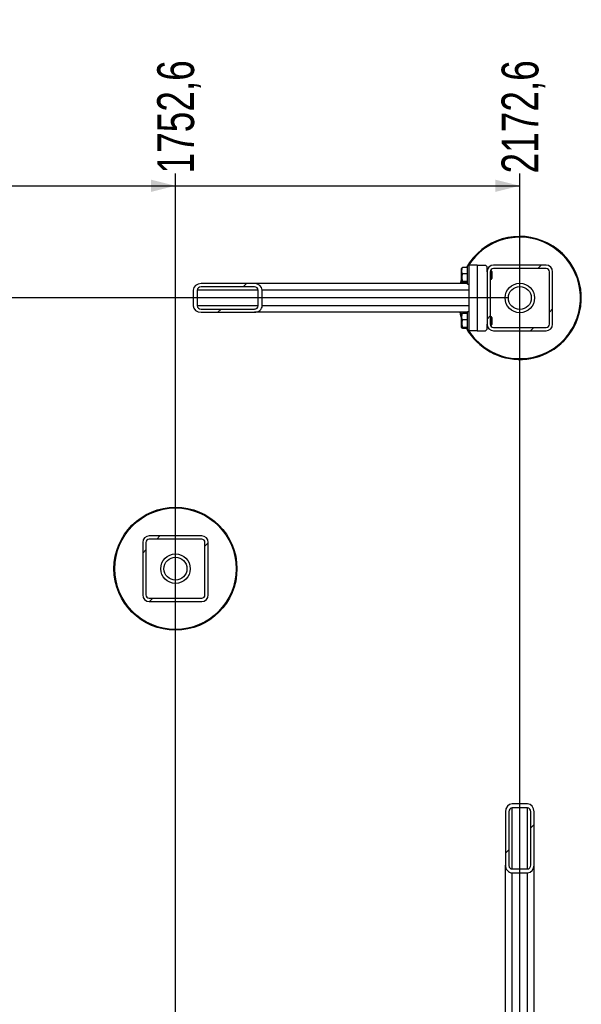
# Model space of a CAD drawing. Header units: millimetres. Extents: x 5 to 589, y 5 to 415.
# Tile 15 of 95: x 310 to 356, y 73 to 153. Entities that reach past the tile are written whole.
import ezdxf

# ---------------------------------------------------------------- set-up
doc = ezdxf.new("R2010")
doc.units = ezdxf.units.MM
doc.layers.add('COTES', color=1, linetype='Continuous')
doc.layers.add('TRAIT-FINS', color=9, linetype='Continuous')
doc.layers.add('TRAIT-FORT', color=4, linetype='Continuous', lineweight=25)
doc.styles.add('SLDTEXTSTYLE0', font='TXT', dxfattribs={"width": 0.75})
doc.dimstyles.new('SLDDIMSTYLE5', dxfattribs={"dimtxt": 3, "dimasz": 2, "dimexe": 0, "dimexo": 0.0625, "dimgap": 0.75, "dimtad": 0, "dimtih": 1, "dimtoh": 1, "dimdec": 1, "dimlfac": 15, "dimrnd": 1e-09, "dimzin": 12, "dimdsep": 46, "dimtxsty": 'SLDTEXTSTYLE0', "dimsah": 1, "dimcen": 0.09, "dimadec": 0, "dimazin": 3, "dimtfac": 1, "dimtdec": 1, "dimtofl": 0, "dimtmove": 0, "dimatfit": 3, "dimfxl": 0, "dimfrac": 2, "dimtolj": 1, "dimtzin": 12, "dimarcsym": 0})

# ---------------------------------------------------------------- blocks, each defined once
blk = doc.blocks.new('_D_26')
at = {"layer": 'COTES', "color": 1}
for p, q in [((323.025, 63.397), (323.025, 140.178)), ((304.358, 139.178), (323.025, 139.178))]:
    blk.add_line(p, q, dxfattribs=at)
blk.add_solid([(323.025, 139.178), (321.025, 139.678), (321.025, 138.678)], dxfattribs=at)
at = {"layer": 'COTES', "color": 1, "insert": (321.539, 140.178), "char_height": 3, "attachment_point": 1, "rotation": 90, "style": 'SLDTEXTSTYLE0'}
blk.add_mtext('1752,6', dxfattribs=at)
blk = doc.blocks.new('_D_27')
at = {"layer": 'COTES', "color": 1}
for p, q in [((351.025, 28.397), (351.025, 140.178)), ((323.025, 139.178), (351.025, 139.178))]:
    blk.add_line(p, q, dxfattribs=at)
blk.add_solid([(351.025, 139.178), (349.025, 139.678), (349.025, 138.678)], dxfattribs=at)
at = {"layer": 'COTES', "color": 1, "insert": (349.539, 140.178), "char_height": 3, "attachment_point": 1, "rotation": 90, "style": 'SLDTEXTSTYLE0'}
blk.add_mtext('2172,6', dxfattribs=at)
blk = doc.blocks.new('_D_29')
at = {"layer": 'COTES', "color": 1}
for p, q in [((198.543, 117.214), (198.543, 62.397)), ((350.025, 62.397), (197.543, 62.397))]:
    blk.add_line(p, q, dxfattribs=at)
blk.add_solid([(198.543, 62.397), (199.043, 64.397), (198.043, 64.397)], dxfattribs=at)
at = {"layer": 'COTES', "color": 1, "insert": (187.568, 63.883), "char_height": 3, "attachment_point": 1, "style": 'SLDTEXTSTYLE0'}
blk.add_mtext('822,3', dxfattribs=at)
blk = doc.blocks.new('_D_30')
at = {"layer": 'COTES', "color": 1}
for p, q in [((198.543, 62.397), (198.543, 27.397)), ((350.025, 27.397), (197.543, 27.397))]:
    blk.add_line(p, q, dxfattribs=at)
blk.add_solid([(198.543, 27.397), (199.043, 29.397), (198.043, 29.397)], dxfattribs=at)
at = {"layer": 'COTES', "color": 1, "insert": (185.352, 28.883), "char_height": 3, "attachment_point": 1, "style": 'SLDTEXTSTYLE0'}
blk.add_mtext('1347,3', dxfattribs=at)
blk = doc.blocks.new('_D_31')
at = {"layer": 'COTES', "color": 1}
for p, q in [((350.025, 130.063), (197.543, 130.063)), ((198.543, 117.214), (198.543, 130.063))]:
    blk.add_line(p, q, dxfattribs=at)
blk.add_solid([(198.543, 130.063), (198.043, 128.063), (199.043, 128.063)], dxfattribs=at)
at = {"layer": 'COTES', "color": 1, "insert": (187.568, 131.549), "char_height": 3, "attachment_point": 1, "style": 'SLDTEXTSTYLE0'}
blk.add_mtext('192,7', dxfattribs=at)

msp = doc.modelspace()

# ---------------------------------------------------------------- hatches: boundary and pattern name
at = {"layer": 'TRAIT-FINS'}
h = msp.add_hatch(dxfattribs=at)
h.set_pattern_fill('ANSI31', color=9, angle=3e-322, style=0)
edge = h.paths.add_edge_path(flags=0)
edge.add_line((353.6912, 127.93), (353.6912, 132.1967))
edge.add_arc((353.1579, 132.1967), 0.5333, 0, 90)
edge.add_line((353.1579, 132.73), (348.8912, 132.73))
edge.add_arc((348.8912, 132.1967), 0.5333, 90, 180)
edge.add_line((348.3579, 132.1967), (348.3579, 127.93))
edge.add_arc((348.8912, 127.93), 0.5333, 180, 270)
edge.add_line((348.8912, 127.3967), (353.1579, 127.3967))
edge.add_arc((353.1579, 127.93), 0.5333, 270, 360)
edge = h.paths.add_edge_path(flags=0)
edge.add_arc((353.1579, 132.1967), 0.2667, 0, 90, ccw=False)
edge.add_line((353.4246, 132.1967), (353.4246, 127.93))
edge.add_arc((353.1579, 127.93), 0.2667, 270, 360, ccw=False)
edge.add_line((353.1579, 127.6633), (348.8912, 127.6633))
edge.add_arc((348.8912, 127.93), 0.2667, 180, 270, ccw=False)
edge.add_line((348.6246, 127.93), (348.6246, 132.1967))
edge.add_arc((348.8912, 132.1967), 0.2667, 90, 180, ccw=False)
edge.add_line((348.8912, 132.4633), (353.1579, 132.4633))
h = msp.add_hatch(dxfattribs=at)
h.set_pattern_fill('ANSI31', color=9, angle=3e-322, style=0)
edge = h.paths.add_edge_path(flags=0)
edge.add_ellipse((329.4373, 130.6967), major_axis=(-0.641, 0), ratio=0.8320503, start_angle=180, end_angle=270)
edge.add_line((329.4373, 131.23), (325.1107, 131.23))
edge.add_ellipse((325.1107, 130.6967), major_axis=(-0.641, 0), ratio=0.8320503, start_angle=270, end_angle=360)
edge.add_line((324.4697, 130.6967), (324.4697, 129.43))
edge.add_ellipse((325.1107, 129.43), major_axis=(-0.641, 0), ratio=0.8320503, start_angle=360, end_angle=450)
edge.add_line((325.1107, 128.8967), (329.4373, 128.8967))
edge.add_ellipse((329.4373, 129.43), major_axis=(-0.641, 0), ratio=0.8320503, start_angle=90, end_angle=180)
edge.add_line((330.0783, 129.43), (330.0783, 130.6967))
edge = h.paths.add_edge_path(flags=0)
edge.add_ellipse((329.4373, 130.6967), major_axis=(-0.3205, 0), ratio=0.8320503, start_angle=180, end_angle=270, ccw=False)
edge.add_line((329.7578, 130.6967), (329.7578, 129.43))
edge.add_ellipse((329.4373, 129.43), major_axis=(-0.3205, 0), ratio=0.8320503, start_angle=90, end_angle=180, ccw=False)
edge.add_line((329.4373, 129.1633), (325.1107, 129.1633))
edge.add_ellipse((325.1107, 129.43), major_axis=(-0.3205, 0), ratio=0.8320503, start_angle=0, end_angle=90, ccw=False)
edge.add_line((324.7902, 129.43), (324.7902, 130.6967))
edge.add_ellipse((325.1107, 130.6967), major_axis=(-0.3205, 0), ratio=0.8320503, start_angle=270, end_angle=360, ccw=False)
edge.add_line((325.1107, 130.9633), (329.4373, 130.9633))
h = msp.add_hatch(dxfattribs=at)
h.set_pattern_fill('ANSI31', color=9, angle=3e-322, style=0)
edge = h.paths.add_edge_path(flags=0)
edge.add_line((320.3579, 110.1967), (320.3579, 105.93))
edge.add_arc((320.8912, 105.93), 0.5333, 180, 270)
edge.add_line((320.8912, 105.3967), (325.1579, 105.3967))
edge.add_arc((325.1579, 105.93), 0.5333, 270, 360)
edge.add_line((325.6912, 105.93), (325.6912, 110.1967))
edge.add_arc((325.1579, 110.1967), 0.5333, 0, 90)
edge.add_line((325.1579, 110.73), (320.8912, 110.73))
edge.add_arc((320.8912, 110.1967), 0.5333, 90, 180)
edge = h.paths.add_edge_path(flags=0)
edge.add_arc((320.8912, 105.93), 0.2667, 180, 270, ccw=False)
edge.add_line((320.6246, 105.93), (320.6246, 110.1967))
edge.add_arc((320.8912, 110.1967), 0.2667, 90, 180, ccw=False)
edge.add_line((320.8912, 110.4633), (325.1579, 110.4633))
edge.add_arc((325.1579, 110.1967), 0.2667, 0, 90, ccw=False)
edge.add_line((325.4246, 110.1967), (325.4246, 105.93))
edge.add_arc((325.1579, 105.93), 0.2667, 270, 360, ccw=False)
edge.add_line((325.1579, 105.6633), (320.8912, 105.6633))
h = msp.add_hatch(dxfattribs=at)
h.set_pattern_fill('ANSI31', color=9, angle=3e-322, style=0)
edge = h.paths.add_edge_path(flags=0)
edge.add_ellipse((351.6579, 83.9839), major_axis=(0, 0.641), ratio=0.8320503, start_angle=180, end_angle=270)
edge.add_line((352.1912, 83.9839), (352.1912, 88.3105))
edge.add_ellipse((351.6579, 88.3105), major_axis=(0, 0.641), ratio=0.8320503, start_angle=270, end_angle=360)
edge.add_line((351.6579, 88.9515), (350.3912, 88.9515))
edge.add_ellipse((350.3912, 88.3105), major_axis=(0, 0.641), ratio=0.8320503, start_angle=0, end_angle=90)
edge.add_line((349.8579, 88.3105), (349.8579, 83.9839))
edge.add_ellipse((350.3912, 83.9839), major_axis=(0, 0.641), ratio=0.8320503, start_angle=90, end_angle=180)
edge.add_line((350.3912, 83.3429), (351.6579, 83.3429))
edge = h.paths.add_edge_path(flags=0)
edge.add_ellipse((351.6579, 83.9839), major_axis=(0, 0.3205), ratio=0.8320503, start_angle=180, end_angle=270, ccw=False)
edge.add_line((351.6579, 83.6634), (350.3912, 83.6634))
edge.add_ellipse((350.3912, 83.9839), major_axis=(0, 0.3205), ratio=0.8320503, start_angle=90, end_angle=180, ccw=False)
edge.add_line((350.1246, 83.9839), (350.1246, 88.3105))
edge.add_ellipse((350.3912, 88.3105), major_axis=(0, 0.3205), ratio=0.8320503, start_angle=0, end_angle=90, ccw=False)
edge.add_line((350.3912, 88.631), (351.6579, 88.631))
edge.add_ellipse((351.6579, 88.3105), major_axis=(0, 0.3205), ratio=0.8320503, start_angle=270, end_angle=360, ccw=False)
edge.add_line((351.9246, 88.3105), (351.9246, 83.9839))

# ---------------------------------------------------------------- linework, layer by layer
at = {"layer": 'TRAIT-FORT', "color": 4, "linetype": 'Continuous', "lineweight": 25}
for p, q in [((346.3101, 132.501), (346.2912, 132.4683)), ((346.2912, 131.3917), (346.2912, 132.4683)), ((346.7579, 132.5327), (346.3582, 132.5327)), ((346.7579, 132.0108), (346.3582, 132.0108)), ((346.8912, 132.6633), (346.7579, 132.6633)), ((346.7579, 132.6074), (346.7579, 132.6633)), ((346.7579, 131.1967), (346.7579, 132.6074)), ((346.8912, 132.73), (346.8912, 127.3967)), ((347.5579, 132.73), (346.8912, 132.73)), ((347.5579, 132.73), (347.5579, 127.3967)), ((347.5579, 132.73), (348.2246, 132.73)), ((348.3579, 132.5967), (348.2246, 132.73)), ((348.3579, 132.1967), (348.3579, 132.5967)), ((348.3621, 132.2633), (348.3579, 132.2633)), ((348.3579, 132.1967), (348.3579, 127.93)), ((348.6246, 132.1967), (348.6246, 127.93)), ((348.7112, 132.2633), (348.633, 132.2633)), ((348.7579, 132.2167), (348.7112, 132.2633)), ((348.7112, 131.5967), (348.7112, 132.2633)), ((348.7579, 132.2167), (348.7579, 131.6433)), ((353.1579, 132.73), (348.8912, 132.73)), ((353.1579, 132.4633), (348.8912, 132.4633)), ((353.4246, 127.93), (353.4246, 132.1967)), ((353.6912, 127.93), (353.6912, 132.1967)), ((329.4373, 131.23), (325.1107, 131.23)), ((346.7579, 131.23), (329.4373, 131.23)), ((346.2912, 131.3917), (346.3101, 131.359)), ((346.7579, 131.4081), (346.3582, 131.4081)), ((346.7579, 131.3273), (346.3582, 131.3273)), ((348.6246, 131.5967), (348.7112, 131.5967)), ((348.7112, 131.5967), (348.7579, 131.6433)), ((324.4697, 130.6967), (324.4697, 129.43)), ((324.7902, 130.6967), (324.7902, 129.43)), ((329.7578, 130.6967), (324.7902, 130.6967)), ((329.4373, 130.9633), (325.1107, 130.9633)), ((329.7578, 129.43), (329.7578, 130.6967)), ((330.0783, 129.43), (330.0783, 130.6967)), ((346.8912, 130.6967), (330.0783, 130.6967)), ((346.7579, 131.1967), (346.8912, 131.1967)), ((329.7578, 129.43), (324.7902, 129.43)), ((325.1107, 129.1633), (329.4373, 129.1633)), ((325.1107, 128.8967), (329.4373, 128.8967)), ((346.7579, 128.8967), (329.4373, 128.8967)), ((346.8912, 129.43), (330.0783, 129.43)), ((346.2312, 128.8967), (346.2912, 128.6729)), ((346.8912, 128.93), (346.7579, 128.93)), ((346.7579, 128.8741), (346.7579, 128.93)), ((346.7579, 127.4633), (346.7579, 128.8741)), ((346.3101, 128.7677), (346.2912, 128.735)), ((346.2912, 127.6583), (346.2912, 128.735)), ((346.7579, 128.7994), (346.3582, 128.7994)), ((346.7579, 128.2775), (346.3582, 128.2775)), ((348.7112, 128.53), (348.6246, 128.53)), ((348.7579, 128.4833), (348.7112, 128.53)), ((348.7112, 127.8633), (348.7112, 128.53)), ((348.7579, 128.4833), (348.7579, 127.91)), ((346.2912, 127.6583), (346.3101, 127.6256)), ((346.7579, 127.6747), (346.3582, 127.6747)), ((346.7579, 127.5939), (346.3582, 127.5939)), ((346.7579, 127.4633), (346.8912, 127.4633)), ((347.5579, 127.3967), (346.8912, 127.3967)), ((347.5579, 127.3967), (348.2246, 127.3967)), ((348.2246, 127.3967), (348.3579, 127.53)), ((348.3579, 127.53), (348.3579, 127.93)), ((348.3579, 127.8633), (348.3621, 127.8633)), ((348.633, 127.8633), (348.7112, 127.8633)), ((348.7112, 127.8633), (348.7579, 127.91)), ((348.8912, 127.6633), (353.1579, 127.6633)), ((348.8912, 127.3967), (353.1579, 127.3967)), ((325.1579, 110.73), (320.8912, 110.73)), ((325.1579, 110.4633), (320.8912, 110.4633)), ((320.3579, 110.1967), (320.3579, 105.93)), ((320.6246, 110.1967), (320.6246, 105.93)), ((325.4246, 105.93), (325.4246, 110.1967)), ((325.6912, 105.93), (325.6912, 110.1967)), ((320.8912, 105.6633), (325.1579, 105.6633)), ((320.8912, 105.3967), (325.1579, 105.3967)), ((351.6579, 88.9515), (350.3912, 88.9515)), ((349.8579, 88.3105), (349.8579, 83.9839)), ((350.1246, 88.3105), (350.1246, 83.9839)), ((351.6579, 88.631), (350.3912, 88.631)), ((350.3912, 83.6634), (350.3912, 88.631)), ((351.6579, 83.6634), (351.6579, 88.631)), ((351.9246, 83.9839), (351.9246, 88.3105)), ((352.1912, 83.9839), (352.1912, 88.3105)), ((349.8579, 66.6633), (349.8579, 83.9839)), ((350.3912, 83.6634), (351.6579, 83.6634)), ((350.3912, 66.53), (350.3912, 83.3429)), ((350.3912, 83.3429), (351.6579, 83.3429)), ((351.6579, 66.53), (351.6579, 83.3429)), ((352.1912, 66.6633), (352.1912, 83.9839))]:
    msp.add_line(p, q, dxfattribs=at)
at = {"layer": 'TRAIT-FORT', "color": 4, "linetype": 'Continuous', "lineweight": 25, "flags": 128}
for points in [[(346.2912, 131.4538), (346.2545, 131.3222), (346.2312, 131.23)], [(346.2912, 128.4523), (346.2396, 128.6128), (346.1626, 128.8967)]]:
    msp.add_lwpolyline(points, dxfattribs=at)
at = {"layer": 'TRAIT-FORT', "color": 4, "linetype": 'Continuous', "lineweight": 25}
for centre, radius in [((351.0246, 130.0633), 1.2), ((351.0246, 130.0633), 0.9333), ((323.0246, 108.0633), 5), ((323.0246, 108.0633), 4.9333), ((323.0246, 108.0633), 1.2), ((323.0246, 108.0633), 0.9333)]:
    msp.add_circle(centre, radius, dxfattribs=at)
for centre, radius, start, end in [((351.0246, 130.0633), 5, 335.32581, 150.404096), ((351.0246, 130.0633), 4.9333, 335.32581, 148.195198), ((348.8912, 132.1967), 0.5333, 90, 180), ((348.8912, 132.1967), 0.2667, 90, 180), ((353.1579, 132.1967), 0.5333, 0, 90), ((353.1579, 132.1967), 0.2667, 0, 90), ((351.0246, 130.0633), 5, 161.203095, 166.506601), ((351.0246, 130.0633), 5, 209.595904, 335.32581), ((351.0246, 130.0633), 4.9333, 211.804802, 335.32581), ((348.8912, 127.93), 0.5333, 180, 270), ((348.8912, 127.93), 0.2667, 180, 270), ((353.1579, 127.93), 0.5333, 270, 0), ((353.1579, 127.93), 0.2667, 270, 0), ((320.8912, 110.1967), 0.5333, 90, 180), ((320.8912, 110.1967), 0.2667, 90, 180), ((325.1579, 110.1967), 0.5333, 0, 90), ((325.1579, 110.1967), 0.2667, 0, 90), ((320.8912, 105.93), 0.5333, 180, 270), ((320.8912, 105.93), 0.2667, 180, 270), ((325.1579, 105.93), 0.5333, 270, 0), ((325.1579, 105.93), 0.2667, 270, 0)]:
    msp.add_arc(centre, radius, start, end, dxfattribs=at)
for centre, major_axis, start_param, end_param in [((325.1107, 130.6967), (-0.641, 0), 4.712389, 6.2831853), ((329.4373, 130.6967), (-0.641, 0), 3.1415927, 4.712389), ((325.1107, 130.6967), (-0.3205, 0), 4.712389, 6.2831853), ((329.4373, 130.6967), (-0.3205, 0), 3.1415927, 4.712389), ((325.1107, 129.43), (-0.641, 0), 0, 1.5707963), ((325.1107, 129.43), (-0.3205, 0), 0, 1.5707963), ((329.4373, 129.43), (-0.641, 0), 1.5707963, 3.1415927), ((329.4373, 129.43), (-0.3205, 0), 1.5707963, 3.1415927), ((350.3912, 88.3105), (0, 0.641), 0, 1.5707963), ((351.6579, 88.3105), (0, 0.641), 4.712389, 6.2831853), ((350.3912, 88.3105), (0, 0.3205), 0, 1.5707963), ((351.6579, 88.3105), (0, 0.3205), 4.712389, 6.2831853), ((350.3912, 83.9839), (0, 0.641), 1.5707963, 3.1415927), ((350.3912, 83.9839), (0, 0.3205), 1.5707963, 3.1415927), ((351.6579, 83.9839), (0, 0.641), 3.1415927, 4.712389), ((351.6579, 83.9839), (0, 0.3205), 3.1415927, 4.712389)]:
    msp.add_ellipse(centre, major_axis=major_axis, ratio=0.8320503, start_param=start_param, end_param=end_param, dxfattribs=at)
for points, knots in [([(346.3582, 132.0108), (346.3436, 132.0561), (346.314, 132.1477), (346.3032, 132.2834), (346.3191, 132.4131), (346.3451, 132.4926), (346.3582, 132.5327)], [0, 0, 0, 0, 0.2646049, 0.5349477, 0.7653431, 1, 1, 1, 1]), ([(346.3582, 132.0108), (346.3436, 131.9585), (346.314, 131.8527), (346.3032, 131.696), (346.3191, 131.5462), (346.3451, 131.4544), (346.3582, 131.4081)], [0, 0, 0, 0, 0.2646049, 0.5349477, 0.7653431, 1, 1, 1, 1]), ([(346.3107, 132.5009), (346.311, 132.5018), (346.3126, 132.5063), (346.3225, 132.5142), (346.3383, 132.5239), (346.3521, 132.53), (346.3582, 132.5327)], [0, 0, 0, 0, 0.082888, 0.4096747, 0.7382871, 1, 1, 1, 1]), ([(346.3582, 131.3273), (346.3525, 131.3298), (346.3412, 131.3349), (346.3275, 131.3426), (346.3168, 131.3504), (346.3091, 131.3591), (346.3064, 131.3686), (346.3107, 131.3791), (346.3221, 131.3895), (346.3384, 131.3992), (346.3521, 131.4054), (346.3582, 131.4081)], [0, 0, 0, 0, 0.09588592, 0.19194975, 0.28871037, 0.38578772, 0.5113662, 0.63784525, 0.76688879, 0.89665323, 1, 1, 1, 1]), ([(346.3582, 128.2775), (346.3436, 128.3228), (346.314, 128.4144), (346.3032, 128.55), (346.3191, 128.6798), (346.3451, 128.7593), (346.3582, 128.7994)], [0, 0, 0, 0, 0.2646049, 0.5349477, 0.7653431, 1, 1, 1, 1]), ([(346.3582, 128.2775), (346.3436, 128.2252), (346.314, 128.1194), (346.3032, 127.9627), (346.3191, 127.8129), (346.3451, 127.7211), (346.3582, 127.6747)], [0, 0, 0, 0, 0.2646049, 0.5349477, 0.7653431, 1, 1, 1, 1]), ([(346.3107, 128.7676), (346.311, 128.7685), (346.3126, 128.7729), (346.3225, 128.7808), (346.3383, 128.7905), (346.3521, 128.7967), (346.3582, 128.7994)], [0, 0, 0, 0, 0.082888, 0.4096747, 0.7382871, 1, 1, 1, 1]), ([(346.3582, 127.5939), (346.3525, 127.5965), (346.3412, 127.6015), (346.3275, 127.6092), (346.3168, 127.6171), (346.3091, 127.6257), (346.3064, 127.6353), (346.3107, 127.6457), (346.3221, 127.6562), (346.3384, 127.6659), (346.3521, 127.672), (346.3582, 127.6747)], [0, 0, 0, 0, 0.09588592, 0.19194975, 0.28871037, 0.38578772, 0.5113662, 0.63784525, 0.76688879, 0.89665323, 1, 1, 1, 1])]:
    msp.add_open_spline(points, degree=3, knots=knots, dxfattribs=at)

# ---------------------------------------------------------------- dimensions: what is measured, and where the dimension line sits
at = {"layer": 'COTES', "color": 1}
for feature_location, offset, dtype, picture, middle in [((323.0246, 62.3967), (0, 77.7818), 1, '_D_26', (323.0246, 146.2743)), ((351.0246, 27.3967), (0, 112.7818), 1, '_D_27', (351.0246, 146.2743)), ((351.0246, 130.0633), (-153.4812, 0), 0, '_D_31', (192.5558, 130.0633)), ((351.0246, 27.3967), (-153.4812, 0), 0, '_D_30', (191.4475, 27.3967)), ((351.0246, 62.3967), (-153.4812, 0), 0, '_D_29', (192.5558, 62.3967))]:
    dim = msp.add_ordinate_dim(feature_location=feature_location, offset=offset, dtype=dtype, origin=(206.1839, 117.214), dimstyle='SLDDIMSTYLE5', dxfattribs=at)
    dim.commit()
    dim.dimension.update_dxf_attribs({"geometry": picture, "text_midpoint": middle})

doc.saveas('drawing.dxf')
